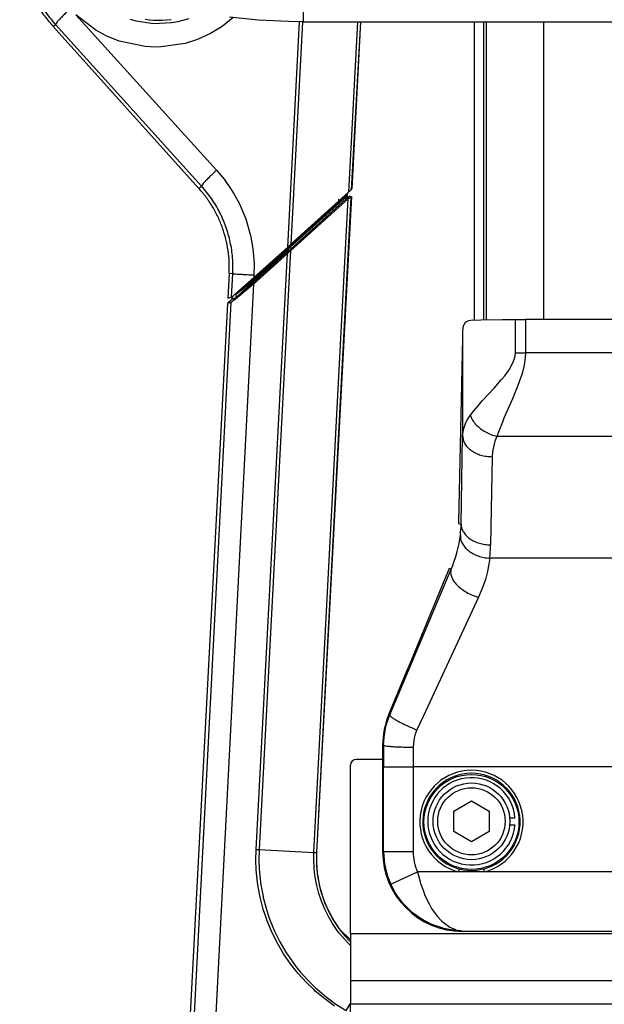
# Model space of a CAD drawing. Header units: millimetres. Extents: x -149 to 54, y -491 to 745.
# Tile 5 of 11: x -146 to -47, y 35 to 202. Entities that reach past the tile are written whole.
import ezdxf

# ---------------------------------------------------------------- set-up
doc = ezdxf.new("R2010")
doc.units = ezdxf.units.MM

# ---------------------------------------------------------------- blocks, each defined once
blk = doc.blocks.new('Griff-1_1__6', base_point=(-146.72, 154.75))
at = {"color": 1, "linetype": 'Continuous'}
for p, q in [((-136.64, 202.8), (-112.8, 176.43)), ((-133.24, 200.17), (-136.64, 202.8)), ((-127.43, 202.06), (-126.5, 201.79)), ((-119.38, 201.65), (-117.47, 202.18)), ((-109.99, 202.31), (-111.88, 200.81)), ((-140.5, 200.79), (-140.11, 201.14)), ((-115.35, 173.75), (-140.11, 201.14)), ((-126.5, 201.79), (-123.48, 201.33)), ((-123.48, 201.33), (-120.44, 201.46)), ((-120.44, 201.46), (-119.38, 201.65)), ((-111.88, 200.81), (-113.85, 199.61)), ((-100.75, 163.42), (-98.74, 201.6)), ((-98.25, 201.58), (-100.22, 163.9)), ((-88.95, 201.57), (-90.46, 172.71)), ((-88.42, 201.57), (-90.01, 173.12)), ((-131.43, 199.19), (-133.24, 200.17)), ((-129.33, 198.34), (-131.43, 199.19)), ((-115.93, 198.65), (-116.53, 198.42)), ((-113.85, 199.61), (-115.93, 198.65)), ((-124.9, 197.39), (-129.33, 198.34)), ((-124.06, 197.33), (-124.9, 197.39)), ((-122.61, 197.31), (-124.06, 197.33)), ((-118.11, 197.94), (-122.61, 197.31)), ((-116.53, 198.42), (-118.11, 197.94)), ((-112.8, 176.43), (-111.55, 174.93)), ((-115.79, 173.35), (-115.35, 173.75)), ((-111.55, 174.93), (-110.43, 173.35)), ((-110.43, 173.35), (-109.92, 172.53)), ((-109.92, 172.53), (-109, 170.84)), ((-109, 170.84), (-107.88, 168.19)), ((-107.88, 168.19), (-107.07, 165.39)), ((-107.07, 165.39), (-106.71, 163.5)), ((-106.71, 163.5), (-106.59, 162.54)), ((-106.59, 162.54), (-106.46, 160.62)), ((-106.46, 160.62), (-106.49, 158.68)), ((-110.06, 158.89), (-110.68, 158.92)), ((-110.27, 154.9), (-110.06, 158.89)), ((-106.49, 158.68), (-106.51, 158.24))]:
    blk.add_line(p, q, dxfattribs=at)
at = {"color": 7, "linetype": 'Continuous'}
for p, q in [((-124.92, 202.02), (-124.19, 201.93)), ((-121.24, 201.92), (-120.51, 202.01)), ((-140.5, 200.79), (-115.79, 173.35)), ((-124.19, 201.93), (-123.45, 201.87)), ((-123.45, 201.87), (-122.72, 201.85)), ((-122.72, 201.85), (-121.98, 201.87)), ((-121.98, 201.87), (-121.24, 201.92)), ((-88.42, 201.57), (-89.9, 173.27)), ((-100.22, 163.9), (-90.46, 172.71)), ((-90.14, 172.99), (-90.46, 172.71)), ((-90.01, 173.12), (-90.14, 172.99)), ((-90.01, 173.12), (-89.9, 173.27)), ((-100.22, 163.9), (-100.75, 163.42)), ((-106.51, 158.24), (-100.75, 163.42)), ((-110.68, 158.92), (-110.9, 154.75)), ((-109.92, 155.2), (-107.94, 156.96)), ((-107.94, 156.96), (-106.51, 158.24)), ((-110.9, 154.75), (-110.27, 154.9)), ((-110.27, 154.9), (-109.92, 155.2))]:
    blk.add_line(p, q, dxfattribs=at)
at = {"color": 1, "linetype": 'Continuous'}
for points, knots in [([(-146.13, 218.08), (-146.15, 217.06), (-146.18, 215), (-145.71, 211.95), (-144.87, 208.99), (-143.65, 206.16), (-142.09, 203.5), (-140.77, 201.93), (-140.11, 201.14)], [0, 0, 0, 0, 3.074254, 6.148346, 9.221873, 12.294437, 15.365765, 18.435669, 18.435669, 18.435669, 18.435669]), ([(-137.58, 203.81), (-137.81, 203.59), (-138.26, 203.18), (-138.88, 202.58), (-139.4, 202.05), (-139.79, 201.64), (-140.02, 201.34), (-140.09, 201.19), (-140.11, 201.14)], [0, 0, 0, 0, 0.957436, 1.838289, 2.590323, 3.169265, 3.549664, 3.691259, 3.691259, 3.691259, 3.691259]), ([(-112.8, 176.43), (-113.03, 176.21), (-113.49, 175.79), (-114.11, 175.19), (-114.63, 174.66), (-115.02, 174.24), (-115.25, 173.95), (-115.33, 173.79), (-115.35, 173.75)], [0, 0, 0, 0, 0.961727, 1.847313, 2.603867, 3.186534, 3.56941, 3.711891, 3.711891, 3.711891, 3.711891]), ([(-110.06, 158.89), (-110.05, 159.79), (-110.03, 161.59), (-110.44, 164.27), (-111.17, 166.87), (-112.25, 169.35), (-113.62, 171.68), (-114.77, 173.06), (-115.35, 173.75)], [0, 0, 0, 0, 2.698731, 5.397021, 8.094175, 10.789578, 13.482859, 16.173749, 16.173749, 16.173749, 16.173749]), ([(-110.06, 158.89), (-110.02, 158.88), (-109.86, 158.87), (-109.51, 158.85), (-108.96, 158.82), (-108.24, 158.78), (-107.4, 158.73), (-106.8, 158.7), (-106.49, 158.68)], [0, 0, 0, 0, 0.12854, 0.489889, 1.050597, 1.782394, 2.642825, 3.58197, 3.58197, 3.58197, 3.58197])]:
    blk.add_open_spline(points, degree=3, knots=knots, dxfattribs=at)
at = {"color": 7, "linetype": 'Continuous'}
for points, knots in [([(-145.29, 208.84), (-145.01, 208.11), (-144.44, 206.64), (-143.32, 204.56), (-142.03, 202.59), (-141.01, 201.39), (-140.5, 200.79)], [0, 0, 0, 0, 2.354415, 4.709073, 7.064005, 9.419235, 9.419235, 9.419235, 9.419235]), ([(-111.8, 166.64), (-112.04, 167.26), (-112.51, 168.48), (-113.44, 170.21), (-114.52, 171.85), (-115.37, 172.85), (-115.79, 173.35)], [0, 0, 0, 0, 1.961955, 3.924113, 5.886498, 7.849131, 7.849131, 7.849131, 7.849131]), ([(-110.68, 158.92), (-110.67, 159.58), (-110.63, 160.88), (-110.84, 162.84), (-111.2, 164.77), (-111.6, 166.02), (-111.8, 166.64)], [0, 0, 0, 0, 1.962915, 3.925854, 5.888868, 7.852002, 7.852002, 7.852002, 7.852002])]:
    blk.add_open_spline(points, degree=3, knots=knots, dxfattribs=at)
blk = doc.blocks.new('Mittelteil_1__8', base_point=(-118.97, -208.33))
at = {"color": 1, "linetype": 'Continuous'}
for p, q in [((-100.48, 163.57), (-90.66, 172.26)), ((-90.75, 172.12), (-90.94, 171.86)), ((-90.78, 171.63), (-90.41, 171.96)), ((-90.78, 171.63), (-90.41, 171.96)), ((-90.75, 172.12), (-90.66, 172.26)), ((-90.66, 172.26), (-90.75, 172.12)), ((-90.41, 171.96), (-90.3, 172.12)), ((-90.3, 172.12), (-90.41, 171.96)), ((-89.97, 171.96), (-90.07, 171.8)), ((-100.42, 162.9), (-90.78, 171.63)), ((-90.94, 171.86), (-100.32, 163.4)), ((-100.32, 163.4), (-90.94, 171.86)), ((-92.21, 171.03), (-100.32, 163.71)), ((-90.51, 171.57), (-100.28, 162.76)), ((-90.78, 171.63), (-100.16, 163.17)), ((-96.31, 60.81), (-90.51, 171.57)), ((-90.07, 171.8), (-95.88, 60.78)), ((-92.21, 171.03), (-91.94, 171.3)), ((-90.07, 171.8), (-90.51, 171.57)), ((-106.68, 157.3), (-100.92, 162.48)), ((-106.58, 158.07), (-100.82, 163.25)), ((-100.8, 162.34), (-106.57, 157.15)), ((-106.48, 157.74), (-100.72, 162.92)), ((-100.71, 163.1), (-106.47, 157.92)), ((-100.6, 162.77), (-106.37, 157.59)), ((-100.48, 163.57), (-106.24, 158.38)), ((-106.1, 61.31), (-100.8, 162.34)), ((-100.28, 162.76), (-105.6, 61.29)), ((-100.28, 162.76), (-100.8, 162.34)), ((-100.71, 163.1), (-100.72, 162.92)), ((-106.57, 157.15), (-113.79, 17.07)), ((-106.57, 157.15), (-109.68, 154.52)), ((-106.37, 157.59), (-109.16, 155.09)), ((-108.4, 156.44), (-106.58, 158.07)), ((-106.47, 157.92), (-108.39, 156.3)), ((-106.24, 158.38), (-108.13, 156.7)), ((-108.1, 156.03), (-106.68, 157.3)), ((-107.48, 156.79), (-106.48, 157.74)), ((-106.47, 157.92), (-106.48, 157.74)), ((-109.92, 154.41), (-108.1, 156.03)), ((-109.54, 155.36), (-109.81, 155.3)), ((-109.54, 155.36), (-109.56, 154.83)), ((-109.18, 155.65), (-109.54, 155.36)), ((-109.54, 155.36), (-109.35, 155.6)), ((-109.43, 154.95), (-107.48, 156.79)), ((-109.35, 155.6), (-108.4, 156.44)), ((-108.39, 156.3), (-109.18, 155.65)), ((-108.4, 156.44), (-108.61, 156.36)), ((-108.13, 156.7), (-108.4, 156.44)), ((-117.37, 17.28), (-110.32, 153.99)), ((-110.32, 153.99), (-110.95, 153.84)), ((-110.88, 153.98), (-110.16, 154.2)), ((-110.16, 154.2), (-110.32, 153.99)), ((-109.63, 154.69), (-110.26, 154.54)), ((-110.2, 154.68), (-109.56, 154.83)), ((-109.68, 154.52), (-110.16, 154.2)), ((-110.16, 154.2), (-109.92, 154.41)), ((-109.16, 155.09), (-109.56, 154.83)), ((-106.14, 59.41), (-106.1, 61.31)), ((-105.6, 61.29), (-105.64, 59.41)), ((-105.6, 61.29), (-96.31, 60.81)), ((-96.33, 59.4), (-96.31, 60.81)), ((-95.88, 60.78), (-95.91, 59.4)), ((-106.09, 57.97), (-106.14, 59.41)), ((-105.64, 59.41), (-105.59, 57.99)), ((-96.3, 58.54), (-96.33, 59.4)), ((-96.26, 57.98), (-96.3, 58.54)), ((-95.91, 59.4), (-95.87, 58.55)), ((-95.87, 58.55), (-95.84, 58.01)), ((-106.04, 57.31), (-106.09, 57.97)), ((-105.8, 55.24), (-106.04, 57.31)), ((-105.59, 57.99), (-105.54, 57.35)), ((-105.54, 57.35), (-105.31, 55.31)), ((-96.09, 56.58), (-96.26, 57.98)), ((-95.84, 58.01), (-95.75, 57.21)), ((-95.75, 57.21), (-95.67, 56.64)), ((-105.71, 54.67), (-105.8, 55.24)), ((-105.31, 55.31), (-105.22, 54.75)), ((-96.05, 56.3), (-96.09, 56.58)), ((-95.83, 55.19), (-96.05, 56.3)), ((-95.48, 53.85), (-95.83, 55.19)), ((-95.67, 56.64), (-95.62, 56.35)), ((-95.62, 56.35), (-95.41, 55.28)), ((-95.41, 55.28), (-95.06, 53.95)), ((-105.42, 53.2), (-105.71, 54.67)), ((-105.22, 54.75), (-104.94, 53.31)), ((-95.22, 53.04), (-95.48, 53.85)), ((-95.06, 53.95), (-94.8, 53.15)), ((-104.9, 51.19), (-105.42, 53.2)), ((-104.94, 53.31), (-104.9, 53.16)), ((-104.9, 53.16), (-104.43, 51.33)), ((-95.03, 52.51), (-95.22, 53.04)), ((-94.48, 51.2), (-95.03, 52.51)), ((-94.8, 53.15), (-94.62, 52.63)), ((-94.62, 52.63), (-94.5, 52.33)), ((-94.5, 52.33), (-94.08, 51.35)), ((-104.48, 49.87), (-104.9, 51.19)), ((-104.43, 51.33), (-104.01, 50.02)), ((-93.84, 49.91), (-94.48, 51.2)), ((-94.08, 51.35), (-92.77, 48.93)), ((-104.24, 49.21), (-104.48, 49.87)), ((-103.43, 47.27), (-104.24, 49.21)), ((-104.01, 50.02), (-103.78, 49.38)), ((-103.78, 49.38), (-103, 47.47)), ((-93.15, 48.74), (-93.84, 49.91)), ((-92.36, 47.58), (-93.15, 48.74)), ((-92.77, 48.93), (-92.08, 47.92)), ((-102.46, 45.32), (-103.43, 47.27)), ((-103, 47.47), (-102.09, 45.63)), ((-92.02, 47.13), (-92.36, 47.58)), ((-92.08, 47.92), (-91.65, 47.35)), ((-91.49, 46.47), (-92.02, 47.13)), ((-91.65, 47.35), (-91.13, 46.71)), ((-101.46, 43.62), (-102.46, 45.32)), ((-102.09, 45.63), (-101.06, 43.87)), ((-90.54, 45.42), (-91.49, 46.47)), ((-91.13, 46.71), (-90.2, 45.69)), ((-90.13, 45.02), (-90.54, 45.42)), ((-100.28, 41.91), (-101.46, 43.62)), ((-101.06, 43.87), (-99.91, 42.18)), ((-99.74, 41.19), (-100.28, 41.91)), ((-99.91, 42.18), (-99.37, 41.46)), ((-98.99, 40.27), (-99.74, 41.19)), ((-99.37, 41.46), (-98.64, 40.56)), ((-97.58, 38.73), (-98.99, 40.27)), ((-98.64, 40.56), (-97.26, 39.03)), ((-96.36, 37.54), (-97.58, 38.73)), ((-97.26, 39.03), (-96.05, 37.85)), ((-96.08, 37.29), (-96.36, 37.54)), ((-94.49, 35.97), (-96.08, 37.29)), ((-96.05, 37.85), (-95.79, 37.61)), ((-95.79, 37.61), (-94.23, 36.3)), ((-93.81, 35.46), (-94.49, 35.97)), ((-94.23, 36.3), (-93.56, 35.79)), ((-92.81, 34.76), (-93.81, 35.46)), ((-93.56, 35.79), (-92.58, 35.1)), ((-92.58, 35.1), (-90.83, 34)), ((-90.83, 34), (-90.13, 35.19))]:
    blk.add_line(p, q, dxfattribs=at)
at = {"color": 7, "linetype": 'Continuous'}
for p, q in [((-89.97, 171.96), (-95.88, 60.78)), ((-90.65, 172.47), (-91.78, 171.46)), ((-90.66, 172.26), (-90.65, 172.47)), ((-90.65, 172.47), (-90.66, 172.26)), ((-110.95, 153.84), (-118.1, 17.32)), ((-110.88, 153.98), (-110.26, 154.54)), ((-110.18, 154.97), (-110.2, 154.68)), ((-92.08, 47.92), (-90.13, 45.98))]:
    blk.add_line(p, q, dxfattribs=at)
blk.add_arc((-75.82, 59.72), 20.09, 176.9581, 215.9511, dxfattribs=at)
at = {"color": 1, "linetype": 'Continuous'}
for points, knots in [([(-90.75, 172.12), (-90.75, 172.11), (-90.74, 172.08), (-90.71, 172.03), (-90.66, 171.92), (-90.54, 171.95), (-90.46, 171.96), (-90.41, 171.96), (-90.41, 171.96)], [0, 0, 0, 0, 0.0126893, 0.1015141, 0.1969072, 0.316218, 0.4308131, 0.4471839, 0.4471839, 0.4471839, 0.4471839]), ([(-90.07, 171.8), (-90.08, 171.81), (-90.09, 171.84), (-90.12, 171.9), (-90.16, 172), (-90.29, 171.97), (-90.36, 171.97), (-90.4, 171.96), (-90.41, 171.96)], [0, 0, 0, 0, 0.0126893, 0.1015141, 0.1966654, 0.3100909, 0.4186305, 0.4341362, 0.4341362, 0.4341362, 0.4341362]), ([(-92.18, 171.52), (-92.18, 171.51), (-92.16, 171.48), (-92.13, 171.43), (-92.1, 171.33), (-92.02, 171.32), (-91.97, 171.31), (-91.94, 171.3), (-91.94, 171.3)], [0, 0, 0, 0, 0.0126893, 0.1015141, 0.1964827, 0.2738785, 0.3431449, 0.3530401, 0.3530401, 0.3530401, 0.3530401]), ([(-90.51, 171.57), (-90.52, 171.57), (-90.54, 171.59), (-90.59, 171.66), (-90.7, 171.67), (-90.76, 171.64), (-90.78, 171.63)], [0, 0, 0, 0, 0.0122884, 0.0983074, 0.2258424, 0.3055134, 0.3055134, 0.3055134, 0.3055134]), ([(-100.92, 162.48), (-100.84, 162.56), (-100.68, 162.7), (-100.51, 162.83), (-100.42, 162.9)], [0, 0, 0, 0, 0.3182376, 0.6457905, 0.6457905, 0.6457905, 0.6457905]), ([(-100.72, 162.92), (-100.67, 163), (-100.56, 163.18), (-100.4, 163.32), (-100.32, 163.4)], [0, 0, 0, 0, 0.2759685, 0.6315235, 0.6315235, 0.6315235, 0.6315235]), ([(-100.6, 162.77), (-100.61, 162.78), (-100.65, 162.83), (-100.68, 162.87), (-100.72, 162.92)], [0, 0, 0, 0, 0.0231397, 0.1851176, 0.1851176, 0.1851176, 0.1851176]), ([(-100.6, 162.77), (-100.52, 162.83), (-100.37, 162.96), (-100.23, 163.1), (-100.16, 163.17)], [0, 0, 0, 0, 0.3081033, 0.5984898, 0.5984898, 0.5984898, 0.5984898]), ([(-100.32, 163.4), (-100.32, 163.41), (-100.35, 163.43), (-100.4, 163.49), (-100.45, 163.54), (-100.48, 163.56), (-100.48, 163.57)], [0, 0, 0, 0, 0.0143506, 0.1148047, 0.2152589, 0.2296095, 0.2296095, 0.2296095, 0.2296095]), ([(-100.28, 162.76), (-100.28, 162.76), (-100.31, 162.78), (-100.35, 162.83), (-100.39, 162.87), (-100.42, 162.89), (-100.42, 162.9)], [0, 0, 0, 0, 0.0122884, 0.0983074, 0.1843265, 0.1966149, 0.1966149, 0.1966149, 0.1966149]), ([(-100.32, 163.4), (-100.27, 163.34), (-100.22, 163.26), (-100.17, 163.18), (-100.16, 163.17)], [0, 0, 0, 0, 0.2462791, 0.2814618, 0.2814618, 0.2814618, 0.2814618]), ([(-106.58, 158.07), (-106.57, 158.05), (-106.55, 158.02), (-106.51, 157.98), (-106.62, 158.12), (-106.53, 158), (-106.47, 157.92)], [0, 0, 0, 0, 0.080989, 0.0925588, 0.150408, 0.3008161, 0.3008161, 0.3008161, 0.3008161]), ([(-110.16, 154.2), (-110.21, 154.14), (-110.26, 154.07), (-110.31, 154), (-110.32, 153.99)], [0, 0, 0, 0, 0.2255677, 0.2577916, 0.2577916, 0.2577916, 0.2577916]), ([(-109.63, 154.69), (-109.61, 154.73), (-109.59, 154.77), (-109.57, 154.82), (-109.56, 154.83)], [0, 0, 0, 0, 0.1339265, 0.1530588, 0.1530588, 0.1530588, 0.1530588]), ([(-106.1, 61.31), (-106.01, 61.31), (-105.85, 61.3), (-105.68, 61.29), (-105.6, 61.29)], [0, 0, 0, 0, 0.2493653, 0.4980991, 0.4980991, 0.4980991, 0.4980991]), ([(-96.31, 60.81), (-96.27, 60.8), (-96.16, 60.8), (-96.02, 60.79), (-95.92, 60.79), (-95.89, 60.78), (-95.88, 60.78)], [0, 0, 0, 0, 0.1250486, 0.3261655, 0.4149161, 0.4275948, 0.4275948, 0.4275948, 0.4275948])]:
    blk.add_open_spline(points, degree=3, knots=knots, dxfattribs=at)
for points in [[(-90.94, 171.86), (-90.91, 171.82), (-90.86, 171.75), (-90.81, 171.67), (-90.78, 171.63)], [(-100.48, 163.57), (-100.45, 163.59), (-100.4, 163.64), (-100.34, 163.69), (-100.32, 163.71)], [(-100.92, 162.48), (-100.9, 162.46), (-100.86, 162.41), (-100.82, 162.36), (-100.8, 162.34)], [(-100.82, 163.25), (-100.76, 163.3), (-100.65, 163.41), (-100.54, 163.51), (-100.48, 163.57)], [(-100.82, 163.25), (-100.8, 163.22), (-100.76, 163.17), (-100.73, 163.13), (-100.71, 163.1)], [(-100.71, 163.1), (-100.64, 163.15), (-100.51, 163.25), (-100.38, 163.35), (-100.32, 163.4)], [(-106.68, 157.3), (-106.66, 157.28), (-106.62, 157.23), (-106.58, 157.18), (-106.57, 157.15)], [(-106.37, 157.59), (-106.39, 157.61), (-106.42, 157.66), (-106.46, 157.71), (-106.48, 157.74)], [(-109.35, 155.6), (-109.38, 155.56), (-109.44, 155.48), (-109.5, 155.4), (-109.54, 155.36)]]:
    blk.add_open_spline(points, degree=3, dxfattribs=at)
blk = doc.blocks.new('Rückdeckel-kpl___11', base_point=(-118.97, -208.33))
blk.add_blockref('Mittelteil_1__8', (-118.97, -208.33))
blk = doc.blocks.new('CFK-Haltebuegel', base_point=(-69.82, 151.06))
at = {"color": 7, "linetype": 'Continuous'}
for p, q in [((-69.09, 151.06), (-69.09, 201.57)), ((-67.09, 151.1), (-67.09, 201.57))]:
    blk.add_line(p, q, dxfattribs=at)
at = {"color": 1, "linetype": 'Continuous'}
for p, q in [((-67.59, 201.57), (-67.59, 151.1)), ((-57.43, 201.57), (-57.43, 151.16))]:
    blk.add_line(p, q, dxfattribs=at)
blk = doc.blocks.new('Griff-rechts', base_point=(-148.55, 161.57))
at = {"color": 1, "linetype": 'Continuous'}
blk.add_line((-98.13, 209.19), (-98.13, 201.57), dxfattribs=at)
at = {"color": 7, "linetype": 'Continuous'}
for p, q in [((-105.68, 201.89), (-110.63, 202.41)), ((-100.65, 201.63), (-105.68, 201.89)), ((-98.34, 201.6), (-100.65, 201.63)), ((-98.13, 201.57), (-98.34, 201.6)), ((-98.13, 201.57), (3.87, 201.61))]:
    blk.add_line(p, q, dxfattribs=at)
blk = doc.blocks.new('Kappe_1', base_point=(-84.68, 47.42))
at = {"color": 7, "linetype": 'Continuous'}
for p, q in [((-70.91, 150.26), (-71.01, 150.03)), ((-70.67, 150.61), (-70.91, 150.26)), ((-70.15, 150.93), (-70.67, 150.61)), ((-69.39, 151.05), (-70.15, 150.93)), ((-69.39, 151.05), (-68.04, 151.09)), ((-68.04, 151.09), (-64.35, 151.14)), ((-64.35, 151.14), (-62.19, 151.16)), ((-62.19, 151.16), (-60.5, 151.16)), ((-33.76, 151.16), (-60.5, 151.16)), ((-33.76, 151.16), (-32.07, 151.16)), ((-32.07, 151.16), (-27.92, 151.12)), ((-27.92, 151.12), (-25.7, 151.08)), ((-25.7, 151.08), (-24.87, 151.05)), ((-24.46, 151.02), (-24.87, 151.05)), ((-24.11, 150.93), (-24.46, 151.02)), ((-23.57, 150.59), (-24.11, 150.93)), ((-23.25, 150.03), (-23.57, 150.59)), ((-71.13, 149.24), (-71.16, 147.98)), ((-71.01, 150.03), (-71.13, 149.24)), ((-23.18, 149.76), (-23.25, 150.03)), ((-23.13, 149.31), (-23.18, 149.76)), ((-23.1, 147.98), (-23.13, 149.31)), ((-71.16, 147.98), (-71.8, 116.83)), ((-22.46, 116.83), (-23.1, 147.98)), ((-71.8, 116.83), (-71.81, 116.54)), ((-22.45, 116.54), (-22.46, 116.83)), ((-73.4, 108.9), (-74.23, 106.9)), ((-20.02, 106.9), (-20.86, 108.9)), ((-74.23, 106.9), (-80.38, 92.07)), ((-13.88, 92.07), (-20.02, 106.9)), ((-83.65, 84.17), (-80.38, 92.07)), ((-10.61, 84.17), (-13.88, 92.07)), ((-84.68, 78.98), (-84.68, 76.18)), ((-9.58, 78.98), (-9.58, 76.18)), ((-84.68, 76.18), (-84.68, 60.97)), ((-9.58, 60.97), (-9.58, 76.18)), ((-23.13, 47.42), (-71.13, 47.42))]:
    blk.add_line(p, q, dxfattribs=at)
at = {"color": 1, "linetype": 'Continuous'}
for p, q in [((-62.19, 145.47), (-62.19, 151.16)), ((-60.5, 151.16), (-60.5, 145.47)), ((-33.76, 145.47), (-33.76, 151.16)), ((-32.07, 151.16), (-32.07, 145.47)), ((-71.13, 149.24), (-71.13, 131.41)), ((-23.13, 149.31), (-23.13, 131.41)), ((-62.28, 144.7), (-62.19, 145.47)), ((-62.19, 145.47), (-60.5, 145.47)), ((-60.5, 145.47), (-60.53, 144.74)), ((-33.76, 145.47), (-60.5, 145.47)), ((-32.07, 145.47), (-33.76, 145.47)), ((-33.73, 144.74), (-33.76, 145.47)), ((-32.07, 145.47), (-31.98, 144.69)), ((-63.25, 142.63), (-62.54, 143.89)), ((-62.54, 143.89), (-62.28, 144.7)), ((-60.64, 143.83), (-60.72, 143.37)), ((-60.53, 144.74), (-60.64, 143.83)), ((-33.62, 143.82), (-33.73, 144.74)), ((-33.53, 143.36), (-33.62, 143.82)), ((-31.98, 144.69), (-31.74, 143.95)), ((-31.74, 143.95), (-31.35, 143.18)), ((-64, 141.61), (-63.41, 142.4)), ((-63.41, 142.4), (-63.25, 142.63)), ((-61, 142.23), (-61.12, 141.83)), ((-60.72, 143.37), (-61, 142.23)), ((-33.25, 142.22), (-33.53, 143.36)), ((-33.14, 141.84), (-33.25, 142.22)), ((-31.35, 143.18), (-31.01, 142.63)), ((-31.01, 142.63), (-30.84, 142.39)), ((-30.84, 142.39), (-29.76, 140.99)), ((-65.8, 139.51), (-64.59, 140.89)), ((-64.59, 140.89), (-64, 141.61)), ((-61.26, 141.38), (-61.78, 139.94)), ((-61.12, 141.83), (-61.26, 141.38)), ((-32.99, 141.38), (-33.14, 141.84)), ((-32.47, 139.93), (-32.99, 141.38)), ((-29.76, 140.99), (-29.2, 140.35)), ((-29.2, 140.35), (-28.28, 139.32)), ((-67.79, 137.33), (-65.8, 139.51)), ((-62.15, 139.01), (-62.7, 137.71)), ((-61.95, 139.52), (-62.15, 139.01)), ((-61.78, 139.94), (-61.95, 139.52)), ((-32.3, 139.5), (-32.47, 139.93)), ((-32.1, 139.01), (-32.3, 139.5)), ((-31.56, 137.7), (-32.1, 139.01)), ((-28.28, 139.32), (-26.31, 137.15)), ((-68.52, 136.51), (-67.79, 137.33)), ((-62.7, 137.71), (-64.12, 134.39)), ((-30.13, 134.38), (-31.56, 137.7)), ((-26.31, 137.15), (-25.71, 136.47)), ((-69.85, 134.87), (-69.23, 135.66)), ((-69.23, 135.66), (-68.52, 136.51)), ((-25.71, 136.47), (-25.03, 135.66)), ((-25.03, 135.66), (-24.4, 134.87)), ((-70.95, 132.65), (-70.56, 133.7)), ((-70.56, 133.7), (-70.29, 134.21)), ((-70.29, 134.21), (-70.08, 134.54)), ((-70.08, 134.54), (-69.85, 134.87)), ((-64.39, 133.74), (-64.89, 132.51)), ((-64.12, 134.39), (-64.39, 133.74)), ((-29.86, 133.73), (-30.13, 134.38)), ((-29.37, 132.5), (-29.86, 133.73)), ((-24.4, 134.87), (-24.18, 134.54)), ((-24.18, 134.54), (-23.97, 134.21)), ((-23.97, 134.21), (-23.7, 133.7)), ((-23.7, 133.7), (-23.62, 133.52)), ((-71.11, 131.76), (-71.06, 132.12)), ((-71.06, 132.12), (-70.95, 132.65)), ((-64.89, 132.51), (-65.23, 131.59)), ((-29.03, 131.59), (-29.37, 132.5)), ((-23.62, 133.52), (-23.31, 132.65)), ((-23.31, 132.65), (-23.2, 132.12)), ((-23.2, 132.12), (-23.15, 131.76)), ((-71.39, 116.46), (-71.13, 131.41)), ((-71.13, 131.41), (-71.11, 131.76)), ((-65.66, 130.5), (-66.07, 128.76)), ((-65.33, 131.33), (-65.66, 130.5)), ((-65.23, 131.59), (-65.33, 131.33)), ((-28.93, 131.33), (-65.33, 131.33)), ((-28.93, 131.33), (-29.03, 131.59)), ((-28.6, 130.5), (-28.93, 131.33)), ((-28.19, 128.76), (-28.6, 130.5)), ((-23.15, 131.76), (-23.13, 131.41)), ((-23.13, 131.41), (-22.87, 116.46)), ((-66.07, 128.76), (-66.13, 127.87)), ((-28.13, 127.87), (-28.19, 128.76)), ((-66.13, 127.87), (-66.39, 112.92)), ((-27.87, 112.92), (-28.13, 127.87)), ((-71.81, 116.54), (-71.39, 116.46)), ((-71.46, 115.1), (-71.43, 115.55)), ((-71.43, 115.55), (-71.4, 116.01)), ((-71.4, 116.01), (-71.39, 116.46)), ((-22.87, 116.46), (-22.45, 116.54)), ((-22.87, 116.46), (-22.86, 116.01)), ((-22.86, 116.01), (-22.83, 115.55)), ((-22.83, 115.55), (-22.79, 115.1)), ((-71.73, 113.19), (-71.66, 113.56)), ((-71.66, 113.56), (-71.55, 114.17)), ((-71.55, 114.17), (-71.51, 114.65)), ((-71.51, 114.65), (-71.46, 115.1)), ((-22.79, 115.1), (-22.75, 114.65)), ((-22.75, 114.65), (-22.68, 114.11)), ((-22.68, 114.11), (-22.59, 113.56)), ((-22.59, 113.56), (-22.53, 113.19)), ((-72.04, 111.81), (-71.82, 112.71)), ((-71.82, 112.71), (-71.73, 113.19)), ((-22.53, 113.19), (-22.43, 112.71)), ((-22.43, 112.71), (-22.23, 111.84)), ((-22.23, 111.84), (-21.98, 110.96)), ((-72.6, 109.99), (-72.28, 110.96)), ((-72.28, 110.96), (-72.04, 111.81)), ((-66.53, 110.66), (-66.62, 110.02)), ((-27.73, 110.66), (-66.53, 110.66)), ((-27.64, 110.02), (-27.73, 110.66)), ((-21.98, 110.96), (-21.68, 110.06)), ((-83.48, 84.1), (-73.06, 108.84)), ((-73.06, 108.84), (-73.4, 108.9)), ((-73.06, 108.84), (-72.8, 109.45)), ((-72.8, 109.45), (-72.6, 109.99)), ((-66.72, 109.38), (-66.92, 108.41)), ((-66.62, 110.02), (-66.72, 109.38)), ((-27.53, 109.38), (-27.64, 110.02)), ((-27.33, 108.41), (-27.53, 109.38)), ((-21.68, 110.06), (-21.45, 109.45)), ((-21.45, 109.45), (-21.2, 108.84)), ((-20.86, 108.9), (-21.2, 108.84)), ((-21.2, 108.84), (-10.78, 84.1)), ((-67.27, 107.09), (-67.48, 106.42)), ((-66.92, 108.41), (-67.27, 107.09)), ((-26.98, 107.09), (-27.33, 108.41)), ((-26.77, 106.42), (-26.98, 107.09)), ((-67.85, 105.41), (-68.13, 104.73)), ((-67.48, 106.42), (-67.85, 105.41)), ((-26.41, 105.41), (-26.77, 106.42)), ((-26.13, 104.73), (-26.41, 105.41)), ((-68.44, 104.05), (-77.77, 83.95)), ((-68.13, 104.73), (-68.44, 104.05)), ((-25.82, 104.05), (-26.13, 104.73)), ((-24.88, 102.04), (-25.82, 104.05)), ((-15.39, 81.56), (-24.88, 102.04)), ((-83.93, 82.86), (-83.48, 84.1)), ((-83.48, 84.1), (-83.65, 84.17)), ((-77.77, 83.95), (-78.86, 81.56)), ((-10.78, 84.1), (-10.61, 84.17)), ((-10.78, 84.1), (-10.33, 82.86)), ((-84.44, 80.3), (-84.11, 82.18)), ((-84.11, 82.18), (-83.93, 82.86)), ((-10.33, 82.86), (-10.14, 82.18)), ((-10.14, 82.18), (-9.82, 80.3)), ((-84.51, 78.98), (-84.44, 80.3)), ((-79.34, 80.15), (-79.46, 79.4)), ((-79.14, 80.86), (-79.34, 80.15)), ((-78.86, 81.56), (-79.14, 80.86)), ((-15.12, 80.86), (-15.39, 81.56)), ((-14.79, 79.4), (-15.12, 80.86)), ((-9.82, 80.3), (-9.75, 78.98)), ((-84.51, 78.98), (-84.68, 78.98)), ((-79.46, 79.4), (-79.51, 78.65)), ((-79.51, 78.65), (-79.51, 75.3)), ((-14.75, 78.65), (-14.79, 79.4)), ((-14.75, 75.3), (-14.75, 78.65)), ((-9.75, 78.98), (-9.58, 78.98)), ((-84.51, 60.97), (-84.51, 75.3)), ((-84.51, 75.3), (-79.51, 75.3)), ((-14.75, 75.3), (-79.51, 75.3)), ((-79.51, 75.3), (-79.51, 60.97)), ((-14.75, 60.97), (-14.75, 75.3)), ((-9.75, 75.3), (-14.75, 75.3)), ((-9.75, 75.3), (-9.75, 60.97)), ((-84.51, 60.97), (-84.68, 60.97)), ((-84.51, 60.97), (-79.51, 60.97)), ((-9.75, 60.97), (-14.75, 60.97)), ((-9.75, 60.97), (-9.58, 60.97)), ((-83.31, 55.44), (-78.76, 57.51)), ((-78.76, 57.51), (-78.32, 55.83)), ((-71.84, 57.51), (-78.76, 57.51)), ((-71.71, 57.99), (-71.84, 57.51)), ((-67.42, 57.51), (-71.84, 57.51)), ((-71.71, 57.99), (-70.96, 57.83)), ((-70.96, 57.83), (-69.62, 57.72)), ((-69.62, 57.72), (-69.18, 57.73)), ((-69.18, 57.73), (-67.55, 57.99)), ((-67.42, 57.51), (-67.55, 57.99)), ((-26.84, 57.51), (-67.42, 57.51)), ((-26.71, 57.99), (-26.84, 57.51)), ((-22.42, 57.51), (-26.84, 57.51)), ((-26.71, 57.99), (-25.96, 57.83)), ((-25.96, 57.83), (-24.62, 57.72)), ((-24.62, 57.72), (-24.18, 57.73)), ((-24.18, 57.73), (-22.55, 57.99)), ((-22.42, 57.51), (-22.55, 57.99)), ((-15.5, 57.51), (-22.42, 57.51)), ((-15.94, 55.83), (-15.5, 57.51)), ((-10.96, 55.41), (-15.5, 57.51)), ((-82.55, 54), (-83.31, 55.44)), ((-78.32, 55.83), (-78.24, 55.55)), ((-78.24, 55.55), (-78.1, 55.13)), ((-78.1, 55.13), (-77.78, 54.23)), ((-16.48, 54.23), (-16.16, 55.13)), ((-16.16, 55.13), (-16.02, 55.55)), ((-16.02, 55.55), (-15.94, 55.83)), ((-10.96, 55.41), (-11.71, 54)), ((-82.39, 53.74), (-82.55, 54)), ((-82.25, 53.54), (-82.39, 53.74)), ((-81.63, 52.68), (-82.25, 53.54)), ((-77.78, 54.23), (-77.56, 53.67)), ((-77.56, 53.67), (-77.29, 53.05)), ((-16.97, 53.05), (-16.7, 53.67)), ((-16.7, 53.67), (-16.48, 54.23)), ((-12, 53.54), (-12.23, 53.21)), ((-11.71, 54), (-12, 53.54)), ((-80.96, 51.88), (-81.63, 52.68)), ((-80.81, 51.73), (-80.96, 51.88)), ((-77.29, 53.05), (-76.8, 52.07)), ((-76.8, 52.07), (-76.38, 51.32)), ((-17.88, 51.32), (-17.52, 51.95)), ((-17.52, 51.95), (-16.97, 53.05)), ((-13.3, 51.88), (-13.89, 51.28)), ((-12.62, 52.68), (-13.3, 51.88)), ((-12.23, 53.21), (-12.62, 52.68)), ((-80.02, 50.95), (-80.81, 51.73)), ((-79.49, 50.51), (-80.02, 50.95)), ((-78.9, 50.05), (-79.49, 50.51)), ((-76.38, 51.32), (-75.78, 50.43)), ((-75.78, 50.43), (-75.65, 50.27)), ((-75.65, 50.27), (-75.39, 49.93)), ((-18.87, 49.93), (-18.6, 50.27)), ((-18.6, 50.27), (-18.48, 50.43)), ((-18.48, 50.43), (-17.88, 51.32)), ((-14.76, 50.51), (-15.88, 49.69)), ((-14.24, 50.95), (-14.76, 50.51)), ((-13.89, 51.28), (-14.24, 50.95)), ((-78.17, 49.56), (-78.9, 50.05)), ((-77.91, 49.41), (-78.17, 49.56)), ((-76.7, 48.76), (-77.91, 49.41)), ((-76.17, 48.53), (-76.7, 48.76)), ((-74.58, 47.99), (-76.17, 48.53)), ((-75.39, 49.93), (-74.7, 49.19)), ((-74.7, 49.19), (-74.39, 48.91)), ((-74.39, 48.91), (-73.52, 48.27)), ((-20.73, 48.27), (-19.9, 48.88)), ((-19.9, 48.88), (-19.56, 49.19)), ((-18.14, 48.51), (-19.67, 47.99)), ((-19.56, 49.19), (-18.87, 49.93)), ((-17.98, 48.58), (-18.14, 48.51)), ((-16.34, 49.41), (-17.98, 48.58)), ((-16.09, 49.56), (-16.34, 49.41)), ((-15.88, 49.69), (-16.09, 49.56)), ((-74.3, 47.91), (-74.58, 47.99)), ((-74.05, 47.85), (-74.3, 47.91)), ((-73.05, 47.66), (-74.05, 47.85)), ((-73.52, 48.27), (-73.3, 48.13)), ((-73.3, 48.13), (-73.02, 47.99)), ((-72.6, 47.6), (-73.05, 47.66)), ((-73.02, 47.99), (-72.32, 47.71)), ((-72.38, 47.58), (-72.6, 47.6)), ((-72.07, 47.55), (-72.38, 47.58)), ((-72.38, 47.58), (-72.07, 47.55)), ((-72.07, 47.55), (-71.93, 47.61)), ((-71.75, 47.53), (-72.07, 47.55)), ((-71.93, 47.61), (-71.75, 47.53)), ((-71.44, 47.51), (-71.75, 47.53)), ((-71.75, 47.53), (-71.44, 47.51)), ((-71.13, 47.42), (-71.44, 47.51)), ((-71.44, 47.51), (-71.13, 47.42)), ((-23.13, 47.42), (-71.13, 47.42)), ((-23.13, 47.42), (-22.82, 47.51)), ((-22.82, 47.51), (-23.13, 47.42)), ((-22.5, 47.53), (-22.82, 47.51)), ((-22.82, 47.51), (-22.5, 47.53)), ((-22.5, 47.53), (-22.33, 47.61)), ((-22.19, 47.55), (-22.5, 47.53)), ((-22.33, 47.61), (-22.19, 47.55)), ((-21.88, 47.58), (-22.19, 47.55)), ((-22.19, 47.55), (-21.88, 47.58)), ((-21.94, 47.71), (-21.24, 47.99)), ((-21.66, 47.6), (-21.88, 47.58)), ((-21.21, 47.66), (-21.66, 47.6)), ((-21.24, 47.99), (-20.96, 48.13)), ((-20.59, 47.77), (-21.21, 47.66)), ((-20.96, 48.13), (-20.73, 48.27)), ((-20.21, 47.85), (-20.59, 47.77)), ((-19.67, 47.99), (-20.21, 47.85))]:
    blk.add_line(p, q, dxfattribs=at)
at = {"color": 7, "linetype": 'Continuous'}
for centre in [(-69.63, 65.97), (-24.63, 65.97)]:
    blk.add_circle(centre, 8.05, dxfattribs=at)
for centre, start, end in [((-71.13, 78.98), 157.5, 180), ((-23.13, 78.98), 0, 22.5), ((-71.13, 60.97), 180, 270), ((-23.13, 60.97), 270, 0)]:
    blk.add_arc(centre, 13.55, start, end, dxfattribs=at)
at = {"color": 1, "linetype": 'Continuous'}
for centre, radius, start, end in [((-69.63, 65.97), 8.75, 284.6248, 255.3752), ((-69.63, 65.97), 8.25, 284.6248, 255.3752), ((-24.63, 65.97), 8.75, 284.6248, 255.3752), ((-24.63, 65.97), 8.25, 284.6248, 255.3752), ((-71.13, 60.97), 13.38, 180, 204.4357), ((-71.13, 60.97), 8.38, 180, 204.4357), ((-23.13, 60.97), 8.38, 335.5643, 0), ((-23.13, 60.97), 13.38, 335.4536, 0)]:
    blk.add_arc(centre, radius, start, end, dxfattribs=at)
for points, knots in [([(-69.85, 134.87), (-69.73, 134.6), (-69.48, 134.05), (-68.88, 133.32), (-68.14, 132.64), (-67.28, 132.07), (-66.33, 131.61), (-65.66, 131.42), (-65.33, 131.33)], [0, 0, 0, 0, 0.872674, 1.815477, 2.816158, 3.855039, 4.908103, 5.949814, 5.949814, 5.949814, 5.949814]), ([(-28.93, 131.33), (-28.6, 131.42), (-27.92, 131.61), (-26.98, 132.07), (-26.12, 132.64), (-25.38, 133.32), (-24.78, 134.05), (-24.53, 134.6), (-24.4, 134.87)], [0, 0, 0, 0, 1.041711, 2.094775, 3.133656, 4.134337, 5.07714, 5.949814, 5.949814, 5.949814, 5.949814]), ([(-71.13, 131.41), (-71.1, 131.18), (-71.06, 130.7), (-70.74, 130.04), (-70.27, 129.42), (-69.64, 128.89), (-68.88, 128.45), (-68.02, 128.13), (-67.09, 127.92), (-66.45, 127.89), (-66.13, 127.87)], [0, 0, 0, 0, 0.692687, 1.412914, 2.178549, 2.998377, 3.872222, 4.792521, 5.746282, 6.71702, 6.71702, 6.71702, 6.71702]), ([(-28.13, 127.87), (-27.81, 127.89), (-27.16, 127.92), (-26.24, 128.13), (-25.38, 128.45), (-24.62, 128.89), (-23.99, 129.42), (-23.51, 130.04), (-23.2, 130.7), (-23.15, 131.18), (-23.13, 131.41)], [0, 0, 0, 0, 0.970738, 1.924499, 2.844798, 3.718644, 4.538471, 5.304107, 6.024333, 6.71702, 6.71702, 6.71702, 6.71702]), ([(-71.39, 116.46), (-71.37, 116.23), (-71.33, 115.76), (-71, 115.09), (-70.53, 114.48), (-69.9, 113.94), (-69.14, 113.51), (-68.28, 113.18), (-67.35, 112.97), (-66.71, 112.94), (-66.39, 112.92)], [0, 0, 0, 0, 0.688708, 1.41497, 2.180605, 3.000433, 3.874278, 4.794577, 5.748338, 6.719077, 6.719077, 6.719077, 6.719077]), ([(-27.87, 112.92), (-27.55, 112.94), (-26.9, 112.97), (-25.97, 113.18), (-25.11, 113.51), (-24.36, 113.94), (-23.73, 114.48), (-23.26, 115.09), (-22.93, 115.76), (-22.89, 116.23), (-22.87, 116.46)], [0, 0, 0, 0, 0.970738, 1.924499, 2.844798, 3.718644, 4.538471, 5.304107, 6.030369, 6.719077, 6.719077, 6.719077, 6.719077]), ([(-71.51, 114.65), (-71.51, 114.41), (-71.5, 113.91), (-71.23, 113.19), (-70.77, 112.52), (-70.15, 111.92), (-69.38, 111.42), (-68.5, 111.03), (-67.54, 110.75), (-66.87, 110.69), (-66.53, 110.66)], [0, 0, 0, 0, 0.71947, 1.47002, 2.271336, 3.132263, 4.051231, 5.018322, 6.017697, 7.029947, 7.029947, 7.029947, 7.029947]), ([(-27.73, 110.66), (-27.39, 110.69), (-26.72, 110.75), (-25.76, 111.03), (-24.88, 111.42), (-24.11, 111.92), (-23.48, 112.52), (-23.04, 113.19), (-22.73, 113.9), (-22.74, 114.4), (-22.75, 114.65)], [0, 0, 0, 0, 1.01225, 2.011625, 2.978716, 3.897685, 4.758611, 5.559927, 6.292421, 7.035042, 7.035042, 7.035042, 7.035042]), ([(-66.53, 110.66), (-66.5, 111.04), (-66.42, 111.79), (-66.4, 112.55), (-66.39, 112.92)], [0, 0, 0, 0, 1.136496, 2.27136, 2.27136, 2.27136, 2.27136]), ([(-27.87, 112.92), (-27.86, 112.55), (-27.84, 111.79), (-27.76, 111.04), (-27.73, 110.66)], [0, 0, 0, 0, 1.134863, 2.27136, 2.27136, 2.27136, 2.27136]), ([(-73.06, 108.84), (-73.11, 108.63), (-73.21, 108.21), (-73.04, 107.51), (-72.67, 106.81), (-72.1, 106.12), (-71.35, 105.47), (-70.47, 104.88), (-69.49, 104.39), (-68.79, 104.16), (-68.44, 104.05)], [0, 0, 0, 0, 0.614147, 1.297163, 2.084483, 2.983069, 3.979468, 5.047132, 6.151741, 7.255361, 7.255361, 7.255361, 7.255361]), ([(-25.82, 104.05), (-25.47, 104.16), (-24.77, 104.39), (-23.79, 104.88), (-22.91, 105.47), (-22.16, 106.12), (-21.59, 106.81), (-21.22, 107.51), (-21.05, 108.21), (-21.15, 108.63), (-21.2, 108.84)], [0, 0, 0, 0, 1.10362, 2.208229, 3.275893, 4.272292, 5.170878, 5.958198, 6.641214, 7.255361, 7.255361, 7.255361, 7.255361]), ([(-83.48, 84.1), (-83.46, 84.06), (-83.38, 83.92), (-83.14, 83.68), (-82.71, 83.42), (-82.15, 83.08), (-81.45, 82.72), (-80.65, 82.34), (-79.78, 81.94), (-79.17, 81.69), (-78.86, 81.56)], [0, 0, 0, 0, 0.141759, 0.487524, 0.992361, 1.655578, 2.452633, 3.352781, 4.320819, 5.318684, 5.318684, 5.318684, 5.318684]), ([(-15.39, 81.56), (-15.09, 81.69), (-14.48, 81.94), (-13.61, 82.34), (-12.81, 82.72), (-12.11, 83.08), (-11.55, 83.42), (-11.12, 83.68), (-10.88, 83.92), (-10.8, 84.06), (-10.78, 84.1)], [0, 0, 0, 0, 0.997864, 1.965903, 2.866051, 3.663105, 4.326323, 4.831159, 5.176924, 5.318684, 5.318684, 5.318684, 5.318684]), ([(-84.51, 78.98), (-84.51, 78.37), (-84.51, 77.14), (-84.51, 75.92), (-84.51, 75.3)], [0, 0, 0, 0, 1.839295, 3.680655, 3.680655, 3.680655, 3.680655]), ([(-84.51, 78.98), (-84.47, 78.97), (-84.34, 78.9), (-84.05, 78.84), (-83.58, 78.79), (-82.97, 78.74), (-82.22, 78.7), (-81.38, 78.67), (-80.46, 78.65), (-79.83, 78.65), (-79.51, 78.65)], [0, 0, 0, 0, 0.116938, 0.425786, 0.896442, 1.520737, 2.275859, 3.133783, 4.062506, 5.027308, 5.027308, 5.027308, 5.027308]), ([(-14.75, 78.65), (-14.43, 78.65), (-13.8, 78.65), (-12.88, 78.67), (-12.03, 78.7), (-11.29, 78.74), (-10.67, 78.79), (-10.21, 78.84), (-9.92, 78.9), (-9.79, 78.97), (-9.75, 78.98)], [0, 0, 0, 0, 0.964802, 1.893525, 2.751449, 3.506571, 4.130866, 4.601522, 4.91037, 5.027308, 5.027308, 5.027308, 5.027308]), ([(-9.75, 75.3), (-9.75, 75.92), (-9.75, 77.14), (-9.75, 78.37), (-9.75, 78.98)], [0, 0, 0, 0, 1.84136, 3.680655, 3.680655, 3.680655, 3.680655])]:
    blk.add_open_spline(points, degree=3, knots=knots, dxfattribs=at)
blk = doc.blocks.new('CFK-Haltebügel-kpl_', base_point=(-148.55, 47.42))
for name, p in [('CFK-Haltebuegel', (-69.82, 151.06)), ('Griff-rechts', (-148.55, 161.57)), ('Kappe_1', (-84.68, 47.42))]:
    blk.add_blockref(name, p)
blk = doc.blocks.new('Carbonbügel', base_point=(-148.55, 47.42))
blk.add_blockref('CFK-Haltebügel-kpl_', (-148.55, 47.42))
blk = doc.blocks.new('Federring-DIN128-A8-FST-ZN-P2R_1__20', base_point=(-77.03, 58.67))
at = {"color": 7, "linetype": 'Continuous'}
for p, q in [((-63.16, 66.67), (-62.25, 66.67)), ((-63.16, 65.47), (-62.25, 65.47))]:
    blk.add_line(p, q, dxfattribs=at)
blk.add_arc((-69.63, 66.07), 7.4, 4.6507, 355.3493, dxfattribs=at)
blk = doc.blocks.new('Zylinderschraube-DIN912-M8x20-P-P2R_1__25', base_point=(-76.13, 59.57))
at = {"color": 7, "linetype": 'Continuous'}
for p, q in [((-72.63, 67.8), (-69.63, 69.54)), ((-69.63, 69.54), (-66.63, 67.8)), ((-72.63, 64.34), (-72.63, 67.8)), ((-66.63, 67.8), (-66.63, 64.34)), ((-69.63, 62.61), (-72.63, 64.34)), ((-66.63, 64.34), (-69.63, 62.61))]:
    blk.add_line(p, q, dxfattribs=at)
for radius in [6.5, 5.7]:
    blk.add_circle((-69.63, 66.07), radius, dxfattribs=at)
blk = doc.blocks.new('Buegelscheibe__31', base_point=(-4.97, -22.96))
at = {"color": 7, "linetype": 'Continuous'}
for p, q in [((-4.96, -13), (-4.68, -15.81)), ((-4.68, -20.05), (-4.97, -22.96))]:
    blk.add_line(p, q, dxfattribs=at)
blk.add_arc((-47.13, -17.93), 42.5, 357.1429, 2.8571, dxfattribs=at)
blk = doc.blocks.new('Buegelauge__32', base_point=(-90.13, -60.93))
at = {"color": 7, "linetype": 'Continuous'}
for p, q in [((-90.13, 47.07), (-90.13, 75.57)), ((-84.68, 76.57), (-89.13, 76.57)), ((-5.13, 76.57), (-9.58, 76.57)), ((-4.13, 75.57), (-4.13, 47.07)), ((-90.13, 47.07), (-90.13, 39.07)), ((-4.13, 47.07), (-4.13, 39.07)), ((-90.13, 39.07), (-4.13, 39.07)), ((-90.13, 39.07), (-90.13, 35.07)), ((-4.13, 39.07), (-4.13, 35.07)), ((-90.13, -8.77), (-90.13, 35.07)), ((-4.13, 35.07), (-4.13, -12.01)), ((-89.06, -27.17), (-88.61, -29.24))]:
    blk.add_line(p, q, dxfattribs=at)
at = {"color": 1, "linetype": 'Continuous'}
for p, q in [((-90.13, 47.07), (-4.13, 47.07)), ((-4.13, 35.07), (-90.13, 35.07))]:
    blk.add_line(p, q, dxfattribs=at)
at = {"color": 7, "linetype": 'Continuous'}
for centre, radius, start, end in [((-89.13, 75.57), 1, 90, 180), ((-5.13, 75.57), 1, 0, 90), ((-4.13, -17.93), 5, 99.5941, 256.4381), ((-5.13, -12.01), 1, 279.5941, 0), ((-5.53, -23.76), 1, 352.0173, 76.4381), ((-47.13, -17.93), 43, 195.2543, 352.0173)]:
    blk.add_arc(centre, radius, start, end, dxfattribs=at)
blk = doc.blocks.new('Buegellager-mont_', base_point=(-90.13, -60.93))
for name, p in [('Buegelauge__32', (-90.13, -60.93)), ('Buegelscheibe__31', (-4.97, -22.96))]:
    blk.add_blockref(name, p)
blk = doc.blocks.new('Seitenteil-rechts-kpl___37', base_point=(-136.13, -491.43))
for name, p in [('Buegellager-mont_', (-90.13, -60.93)), ('Federring-DIN128-A8-FST-ZN-P2R_1__20', (-77.03, 58.67)), ('Zylinderschraube-DIN912-M8x20-P-P2R_1__25', (-76.13, 59.57))]:
    blk.add_blockref(name, p)
blk = doc.blocks.new('Gehaeuse-kpl___38', base_point=(-136.13, -491.43))
blk.add_blockref('Seitenteil-rechts-kpl___37', (-136.13, -491.43))
blk = doc.blocks.new('Montage-fuer-Funktionstest__39', base_point=(-136.13, -491.43))
blk.add_blockref('Gehaeuse-kpl___38', (-136.13, -491.43))
blk = doc.blocks.new('S360-C__51', base_point=(-148.55, -491.43))
for name, p in [('Carbonbügel', (-148.55, 47.42)), ('Montage-fuer-Funktionstest__39', (-136.13, -491.43)), ('Griff-1_1__6', (-146.72, 154.75)), ('Rückdeckel-kpl___11', (-118.97, -208.33))]:
    blk.add_blockref(name, p)
blk = doc.blocks.new('AllgA', base_point=(-48.4, 115.6))
blk.add_blockref('S360-C__51', (-148.55, -491.43))

msp = doc.modelspace()

# ---------------------------------------------------------------- block references
msp.add_blockref('AllgA', (-48.4, 115.6))

doc.saveas('drawing.dxf')
